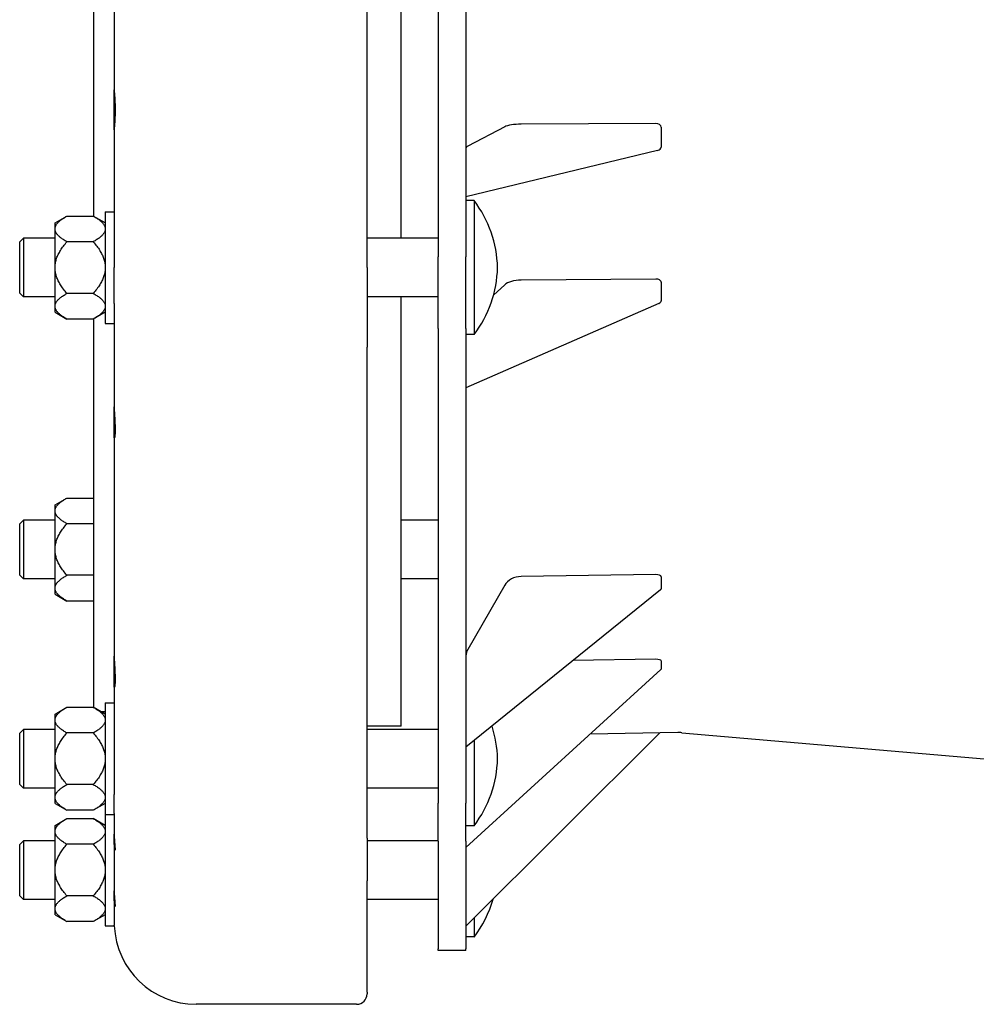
# Model space of a CAD drawing. Header units: millimetres. Extents: x 574 to 5002, y 343 to 1887.
# Tile 1 of 9: x 574 to 831, y 637 to 902. Entities that reach past the tile are written whole.
import ezdxf

# ---------------------------------------------------------------- set-up
doc = ezdxf.new("R2010")
doc.units = ezdxf.units.MM
doc.layers.add('DETAIL', color=2, linetype='Continuous')

msp = doc.modelspace()

# ---------------------------------------------------------------- linework, layer by layer
at = {"layer": 'DETAIL'}
for p, q in [((667.36, 835.15), (667.36, 1007.53)), ((686.45, 1004.62), (686.45, 838.06)), ((693.95, 1004.62), (693.95, 838.06)), ((676.49, 843.05), (676.49, 999.63)), ((593.79, 993.7), (593.79, 848.97)), ((599.38, 959.75), (599.38, 882.92)), ((599.38, 872.23), (599.38, 882.92)), ((745.01, 873.86), (708.81, 873.7)), ((599.38, 872.23), (599.38, 840.28)), ((704.37, 873.01), (694.42, 867.84)), ((746.45, 872.89), (746.45, 870.22)), ((746.45, 870.22), (746.45, 867.56)), ((745.49, 866.64), (693.95, 854.18)), ((696.15, 853.15), (693.95, 853.15)), ((696.15, 853.15), (696.15, 817.15)), ((596.95, 850.15), (596.95, 820.15)), ((596.95, 850.15), (599.38, 850.15)), ((583.45, 847.15), (586.65, 849)), ((583.45, 845.75), (583.45, 847.15)), ((586.65, 849), (593.75, 849)), ((596.95, 847.15), (593.75, 849)), ((583.45, 845.32), (583.45, 845.75)), ((583.45, 835.59), (583.45, 845.32)), ((573.95, 842.05), (574.95, 843.05)), ((573.95, 828.25), (573.95, 842.05)), ((574.95, 843.05), (574.95, 827.25)), ((583.45, 843.05), (574.95, 843.05)), ((593.75, 842.07), (586.65, 842.07)), ((686.45, 843.05), (667.36, 843.05)), ((686.45, 818.77), (686.45, 838.06)), ((693.95, 818.77), (693.95, 838.06)), ((583.45, 834.71), (583.45, 835.59)), ((583.45, 824.98), (583.45, 834.71)), ((599.39, 825.51), (599.39, 835.15)), ((667.36, 835.15), (667.36, 813.75)), ((745.01, 832.08), (708.81, 831.8)), ((704.37, 830.54), (701.37, 827.72)), ((746.45, 831.19), (746.45, 828.72)), ((746.45, 828.72), (746.45, 826.25)), ((573.95, 828.25), (574.95, 827.25)), ((583.45, 827.25), (574.95, 827.25)), ((593.75, 828.22), (586.65, 828.22)), ((686.45, 827.25), (667.36, 827.25)), ((676.49, 711.84), (676.49, 827.25)), ((583.45, 824.54), (583.45, 824.98)), ((583.45, 823.15), (583.45, 824.54)), ((745.83, 825.5), (693.95, 802.78)), ((583.45, 823.15), (586.65, 821.3)), ((593.75, 821.3), (586.65, 821.3)), ((596.95, 823.15), (593.75, 821.3)), ((593.79, 821.32), (593.79, 716.92)), ((599.38, 822.15), (599.38, 797.68)), ((596.95, 820.15), (599.38, 820.15)), ((686.45, 818.77), (686.45, 691.18)), ((693.95, 818.77), (693.95, 691.18)), ((696.15, 817.15), (693.95, 817.15)), ((667.36, 681.7), (667.36, 813.75)), ((599.38, 789.49), (599.38, 797.68)), ((599.38, 789.49), (599.38, 730.64)), ((583.45, 771.36), (586.65, 773.2)), ((586.65, 773.2), (593.75, 773.2)), ((593.79, 773.18), (593.75, 773.2)), ((583.45, 769.96), (583.45, 771.36)), ((583.45, 769.52), (583.45, 769.96)), ((583.45, 759.79), (583.45, 769.52)), ((573.95, 766.25), (574.95, 767.25)), ((573.95, 752.45), (573.95, 766.25)), ((574.95, 767.25), (574.95, 751.45)), ((583.45, 767.25), (574.95, 767.25)), ((593.75, 766.28), (586.65, 766.28)), ((686.45, 767.25), (676.49, 767.25)), ((583.45, 758.92), (583.45, 759.79)), ((583.45, 749.19), (583.45, 758.92)), ((573.95, 752.45), (574.95, 751.45)), ((593.75, 752.43), (586.65, 752.43)), ((745.01, 752.59), (708.81, 752.08)), ((746.45, 752.03), (746.45, 750.41)), ((583.45, 751.45), (574.95, 751.45)), ((583.45, 748.75), (583.45, 749.19)), ((686.45, 751.45), (676.49, 751.45)), ((704.37, 749.75), (694.42, 732.49)), ((746.45, 750.41), (746.45, 748.79)), ((583.45, 747.35), (583.45, 748.75)), ((583.45, 747.35), (586.65, 745.5)), ((746.29, 748.52), (693.95, 706.21)), ((593.75, 745.5), (586.65, 745.5)), ((593.79, 745.53), (593.75, 745.5)), ((599.38, 722.45), (599.38, 730.64)), ((745.01, 729.83), (722.72, 729.47)), ((746.45, 729.44), (746.45, 728.33)), ((746.45, 728.33), (746.45, 727.21)), ((746.38, 727.08), (693.95, 679.22)), ((599.38, 722.45), (599.38, 697.98)), ((596.95, 718.1), (596.95, 688.1)), ((596.95, 718.1), (599.38, 718.1)), ((583.45, 715.1), (586.65, 716.95)), ((583.45, 713.71), (583.45, 715.1)), ((586.65, 716.95), (593.75, 716.95)), ((596.95, 715.1), (593.75, 716.95)), ((595.67, 715.84), (596.95, 715.76)), ((583.45, 713.27), (583.45, 713.71)), ((583.45, 703.54), (583.45, 713.27)), ((573.95, 710), (574.95, 711)), ((573.95, 696.2), (573.95, 710)), ((574.95, 711), (574.95, 695.2)), ((583.45, 711), (574.95, 711)), ((593.75, 710.02), (586.65, 710.02)), ((676.49, 711.84), (667.36, 711.84)), ((686.45, 711), (667.36, 711)), ((693.95, 658.05), (746.12, 710.05)), ((750.93, 710.14), (727.37, 709.73)), ((751.97, 710.1), (836.45, 702.81)), ((696.15, 707.99), (696.15, 685.1)), ((583.45, 702.66), (583.45, 703.54)), ((583.45, 692.93), (583.45, 702.66)), ((573.95, 696.2), (574.95, 695.2)), ((583.45, 695.2), (574.95, 695.2)), ((593.75, 696.17), (586.65, 696.17)), ((686.45, 695.2), (667.36, 695.2)), ((583.45, 692.49), (583.45, 692.93)), ((583.45, 691.1), (583.45, 692.49)), ((583.45, 691.1), (586.65, 689.25)), ((596.95, 691.1), (593.75, 689.25)), ((599.39, 688.33), (599.39, 693.46)), ((686.45, 680.92), (686.45, 691.18)), ((693.95, 680.92), (693.95, 691.18)), ((593.75, 689.25), (586.65, 689.25)), ((583.45, 685.17), (586.65, 687.02)), ((586.65, 687.02), (593.75, 687.02)), ((596.95, 685.17), (593.75, 687.02)), ((596.95, 688.1), (596.95, 658.17)), ((596.95, 688.1), (599.39, 688.1)), ((599.38, 688.1), (599.38, 682.78)), ((583.45, 683.77), (583.45, 685.17)), ((583.45, 683.33), (583.45, 683.77)), ((583.45, 673.6), (583.45, 683.33)), ((696.15, 685.1), (693.95, 685.1)), ((573.95, 680.07), (574.95, 681.07)), ((574.95, 681.07), (574.95, 665.27)), ((583.45, 681.07), (574.95, 681.07)), ((599.38, 680.92), (599.38, 682.78)), ((599.38, 680.92), (599.38, 667.58)), ((667.36, 681.7), (667.36, 670.31)), ((686.45, 681.07), (667.36, 681.07)), ((686.45, 680.92), (686.45, 651.99)), ((693.95, 680.92), (693.95, 651.99)), ((573.95, 666.27), (573.95, 680.07)), ((593.75, 680.09), (586.65, 680.09)), ((583.45, 672.73), (583.45, 673.6)), ((583.45, 663), (583.45, 672.73)), ((667.36, 640.38), (667.36, 670.31)), ((599.38, 665.73), (599.38, 667.58)), ((573.95, 666.27), (574.95, 665.27)), ((583.45, 665.27), (574.95, 665.27)), ((593.75, 666.24), (586.65, 666.24)), ((599.38, 665.73), (599.38, 660.18)), ((686.45, 665.27), (667.36, 665.27)), ((583.45, 662.56), (583.45, 663)), ((583.45, 661.16), (583.45, 662.56)), ((583.45, 661.16), (586.65, 659.32)), ((593.75, 659.32), (586.65, 659.32)), ((596.95, 661.16), (593.75, 659.32)), ((696.15, 660.24), (696.15, 655.17)), ((596.95, 658.17), (599.39, 658.17)), ((599.39, 658.17), (599.39, 658.39)), ((696.15, 655.17), (693.95, 655.17)), ((686.45, 651.54), (686.45, 651.99)), ((693.95, 651.54), (686.45, 651.54)), ((693.95, 651.54), (693.95, 651.99)), ((667.36, 640.38), (667.36, 639.87)), ((664.56, 637.07), (621.38, 637.07))]:
    msp.add_line(p, q, dxfattribs=at)
at = {"layer": 'DETAIL', "flags": 128}
for points in [[(599.38, 882.92), (599.38, 882.67), (599.39, 882.38), (599.41, 882.07), (599.43, 881.72), (599.46, 881.35), (599.49, 880.94), (599.52, 880.51), (599.55, 880.05), (599.57, 879.57), (599.59, 879.07), (599.61, 878.57), (599.62, 878.07), (599.62, 877.58), (599.62, 877.08), (599.61, 876.58), (599.59, 876.08), (599.57, 875.59), (599.55, 875.11), (599.52, 874.65), (599.49, 874.21), (599.46, 873.8), (599.43, 873.43), (599.41, 873.09), (599.39, 872.77), (599.38, 872.49), (599.38, 872.23)], [(583.45, 845.75), (583.47, 845.88), (583.5, 846.01), (583.54, 846.14), (583.59, 846.27), (583.65, 846.4), (583.72, 846.53), (583.8, 846.66), (583.89, 846.79), (583.98, 846.92), (584.09, 847.05), (584.21, 847.19), (584.33, 847.32), (584.47, 847.45), (584.61, 847.59), (584.77, 847.72), (584.94, 847.86), (585.11, 847.99), (585.3, 848.13), (585.5, 848.27), (585.71, 848.41), (585.92, 848.56), (586.15, 848.7), (586.4, 848.85), (586.65, 849)], [(593.75, 849), (594, 848.85), (594.24, 848.7), (594.47, 848.56), (594.69, 848.41), (594.9, 848.27), (595.1, 848.13), (595.28, 847.99), (595.46, 847.86), (595.63, 847.72), (595.78, 847.59), (595.93, 847.45), (596.06, 847.32), (596.19, 847.19), (596.31, 847.05), (596.41, 846.92), (596.51, 846.79), (596.6, 846.66), (596.68, 846.53), (596.75, 846.4), (596.81, 846.27), (596.86, 846.14), (596.9, 846.01), (596.93, 845.88), (596.95, 845.75)], [(586.65, 842.07), (586.4, 842.22), (586.15, 842.37), (585.92, 842.51), (585.71, 842.66), (585.5, 842.8), (585.3, 842.94), (585.11, 843.08), (584.94, 843.21), (584.77, 843.35), (584.61, 843.49), (584.47, 843.62), (584.33, 843.75), (584.21, 843.89), (584.09, 844.02), (583.98, 844.15), (583.89, 844.28), (583.8, 844.41), (583.72, 844.54), (583.65, 844.67), (583.59, 844.8), (583.54, 844.93), (583.5, 845.06), (583.47, 845.19), (583.45, 845.32)], [(596.95, 845.32), (596.93, 845.19), (596.9, 845.06), (596.86, 844.93), (596.81, 844.8), (596.75, 844.67), (596.68, 844.54), (596.6, 844.41), (596.51, 844.28), (596.41, 844.15), (596.31, 844.02), (596.19, 843.89), (596.06, 843.75), (595.93, 843.62), (595.78, 843.49), (595.63, 843.35), (595.46, 843.21), (595.28, 843.08), (595.1, 842.94), (594.9, 842.8), (594.69, 842.66), (594.47, 842.51), (594.24, 842.37), (594, 842.22), (593.75, 842.07)], [(583.45, 835.59), (583.47, 835.85), (583.5, 836.1), (583.54, 836.36), (583.59, 836.62), (583.65, 836.88), (583.72, 837.14), (583.8, 837.4), (583.89, 837.66), (583.98, 837.92), (584.09, 838.18), (584.21, 838.45), (584.33, 838.71), (584.47, 838.98), (584.61, 839.25), (584.77, 839.52), (584.94, 839.79), (585.11, 840.07), (585.3, 840.34), (585.5, 840.62), (585.71, 840.91), (585.92, 841.19), (586.15, 841.48), (586.4, 841.78), (586.65, 842.07)], [(593.75, 842.07), (594, 841.78), (594.24, 841.48), (594.47, 841.19), (594.69, 840.91), (594.9, 840.62), (595.1, 840.34), (595.28, 840.07), (595.46, 839.79), (595.63, 839.52), (595.78, 839.25), (595.93, 838.98), (596.06, 838.71), (596.19, 838.45), (596.31, 838.18), (596.41, 837.92), (596.51, 837.66), (596.6, 837.4), (596.68, 837.14), (596.75, 836.88), (596.81, 836.62), (596.86, 836.36), (596.9, 836.1), (596.93, 835.85), (596.95, 835.59)], [(599.38, 840.28), (599.38, 840.08), (599.38, 839.87), (599.38, 839.66), (599.38, 839.44), (599.38, 839.23), (599.38, 839.02), (599.38, 838.81), (599.38, 838.59), (599.38, 838.38), (599.38, 838.16), (599.39, 837.95), (599.39, 837.73), (599.39, 837.52), (599.39, 837.3), (599.39, 837.08), (599.39, 836.87), (599.39, 836.65), (599.39, 836.44), (599.39, 836.22), (599.39, 836), (599.39, 835.79), (599.39, 835.58), (599.39, 835.36), (599.39, 835.15)], [(586.65, 828.22), (586.4, 828.52), (586.15, 828.81), (585.92, 829.1), (585.71, 829.39), (585.5, 829.67), (585.3, 829.95), (585.11, 830.23), (584.94, 830.51), (584.77, 830.78), (584.61, 831.05), (584.47, 831.32), (584.33, 831.58), (584.21, 831.85), (584.09, 832.11), (583.98, 832.37), (583.89, 832.64), (583.8, 832.9), (583.72, 833.16), (583.65, 833.42), (583.59, 833.67), (583.54, 833.93), (583.5, 834.19), (583.47, 834.45), (583.45, 834.71)], [(596.95, 834.71), (596.93, 834.45), (596.9, 834.19), (596.86, 833.93), (596.81, 833.67), (596.75, 833.42), (596.68, 833.16), (596.6, 832.9), (596.51, 832.64), (596.41, 832.37), (596.31, 832.11), (596.19, 831.85), (596.06, 831.58), (595.93, 831.32), (595.78, 831.05), (595.63, 830.78), (595.46, 830.51), (595.28, 830.23), (595.1, 829.95), (594.9, 829.67), (594.69, 829.39), (594.47, 829.1), (594.24, 828.81), (594, 828.52), (593.75, 828.22)], [(583.45, 824.98), (583.47, 825.11), (583.5, 825.24), (583.54, 825.37), (583.59, 825.5), (583.65, 825.63), (583.72, 825.76), (583.8, 825.89), (583.89, 826.02), (583.98, 826.15), (584.09, 826.28), (584.21, 826.41), (584.33, 826.54), (584.47, 826.68), (584.61, 826.81), (584.77, 826.95), (584.94, 827.08), (585.11, 827.22), (585.3, 827.36), (585.5, 827.5), (585.71, 827.64), (585.92, 827.78), (586.15, 827.93), (586.4, 828.07), (586.65, 828.22)], [(593.75, 828.22), (594, 828.07), (594.24, 827.93), (594.47, 827.78), (594.69, 827.64), (594.9, 827.5), (595.1, 827.36), (595.28, 827.22), (595.46, 827.08), (595.63, 826.95), (595.78, 826.81), (595.93, 826.68), (596.06, 826.54), (596.19, 826.41), (596.31, 826.28), (596.41, 826.15), (596.51, 826.02), (596.6, 825.89), (596.68, 825.76), (596.75, 825.63), (596.81, 825.5), (596.86, 825.37), (596.9, 825.24), (596.93, 825.11), (596.95, 824.98)], [(586.65, 821.3), (586.4, 821.45), (586.15, 821.59), (585.92, 821.74), (585.71, 821.88), (585.5, 822.02), (585.3, 822.16), (585.11, 822.3), (584.94, 822.44), (584.77, 822.58), (584.61, 822.71), (584.47, 822.85), (584.33, 822.98), (584.21, 823.11), (584.09, 823.24), (583.98, 823.37), (583.89, 823.5), (583.8, 823.63), (583.72, 823.76), (583.65, 823.89), (583.59, 824.02), (583.54, 824.15), (583.5, 824.28), (583.47, 824.41), (583.45, 824.54)], [(596.95, 824.54), (596.93, 824.41), (596.9, 824.28), (596.86, 824.15), (596.81, 824.02), (596.75, 823.89), (596.68, 823.76), (596.6, 823.63), (596.51, 823.5), (596.41, 823.37), (596.31, 823.24), (596.19, 823.11), (596.06, 822.98), (595.93, 822.85), (595.78, 822.71), (595.63, 822.58), (595.46, 822.44), (595.28, 822.3), (595.1, 822.16), (594.9, 822.02), (594.69, 821.88), (594.47, 821.74), (594.24, 821.59), (594, 821.45), (593.75, 821.3)], [(599.39, 825.51), (599.39, 825.34), (599.39, 825.18), (599.39, 825.02), (599.39, 824.87), (599.39, 824.71), (599.39, 824.56), (599.39, 824.4), (599.39, 824.25), (599.39, 824.1), (599.39, 823.96), (599.39, 823.81), (599.39, 823.67), (599.39, 823.53), (599.38, 823.39), (599.38, 823.26), (599.38, 823.13), (599.38, 822.99), (599.38, 822.87), (599.38, 822.74), (599.38, 822.62), (599.38, 822.5), (599.38, 822.38), (599.38, 822.27), (599.38, 822.15)], [(599.38, 797.68), (599.38, 797.2), (599.39, 796.71), (599.41, 796.21), (599.43, 795.73), (599.46, 795.23), (599.49, 794.72), (599.52, 794.22), (599.55, 793.71), (599.57, 793.22), (599.59, 792.75), (599.61, 792.3), (599.62, 791.87), (599.62, 791.48), (599.62, 791.12), (599.61, 790.77), (599.59, 790.46), (599.57, 790.18), (599.55, 789.93), (599.52, 789.73), (599.49, 789.57), (599.46, 789.45), (599.43, 789.37), (599.41, 789.34), (599.39, 789.35), (599.38, 789.4), (599.38, 789.49)], [(583.45, 769.96), (583.47, 770.09), (583.5, 770.22), (583.54, 770.35), (583.59, 770.48), (583.65, 770.61), (583.72, 770.74), (583.8, 770.87), (583.89, 771), (583.98, 771.13), (584.09, 771.26), (584.21, 771.39), (584.33, 771.52), (584.47, 771.66), (584.61, 771.79), (584.77, 771.93), (584.94, 772.06), (585.11, 772.2), (585.3, 772.34), (585.5, 772.48), (585.71, 772.62), (585.92, 772.76), (586.15, 772.91), (586.4, 773.06), (586.65, 773.2)], [(593.75, 773.2), (593.75, 773.2), (593.75, 773.2), (593.75, 773.2), (593.76, 773.2), (593.76, 773.2), (593.76, 773.2), (593.76, 773.2), (593.76, 773.2), (593.76, 773.2), (593.77, 773.19), (593.77, 773.19), (593.77, 773.19), (593.77, 773.19), (593.77, 773.19), (593.78, 773.19), (593.78, 773.19), (593.78, 773.19), (593.78, 773.19), (593.78, 773.19), (593.78, 773.18), (593.79, 773.18), (593.79, 773.18), (593.79, 773.18), (593.79, 773.18)], [(586.65, 766.28), (586.4, 766.43), (586.15, 766.57), (585.92, 766.72), (585.71, 766.86), (585.5, 767), (585.3, 767.14), (585.11, 767.28), (584.94, 767.42), (584.77, 767.56), (584.61, 767.69), (584.47, 767.83), (584.33, 767.96), (584.21, 768.09), (584.09, 768.22), (583.98, 768.36), (583.89, 768.49), (583.8, 768.62), (583.72, 768.75), (583.65, 768.88), (583.59, 769.01), (583.54, 769.13), (583.5, 769.26), (583.47, 769.39), (583.45, 769.52)], [(583.45, 759.79), (583.47, 760.05), (583.5, 760.31), (583.54, 760.57), (583.59, 760.83), (583.65, 761.09), (583.72, 761.35), (583.8, 761.61), (583.89, 761.87), (583.98, 762.13), (584.09, 762.39), (584.21, 762.65), (584.33, 762.92), (584.47, 763.19), (584.61, 763.45), (584.77, 763.72), (584.94, 764), (585.11, 764.27), (585.3, 764.55), (585.5, 764.83), (585.71, 765.11), (585.92, 765.4), (586.15, 765.69), (586.4, 765.98), (586.65, 766.28)], [(593.79, 766.3), (593.79, 766.3), (593.79, 766.3), (593.79, 766.3), (593.78, 766.3), (593.78, 766.3), (593.78, 766.3), (593.78, 766.3), (593.78, 766.3), (593.78, 766.29), (593.77, 766.29), (593.77, 766.29), (593.77, 766.29), (593.77, 766.29), (593.77, 766.29), (593.76, 766.29), (593.76, 766.29), (593.76, 766.29), (593.76, 766.29), (593.76, 766.28), (593.76, 766.28), (593.75, 766.28), (593.75, 766.28), (593.75, 766.28), (593.75, 766.28)], [(593.75, 766.28), (593.75, 766.28), (593.75, 766.28), (593.75, 766.27), (593.76, 766.27), (593.76, 766.27), (593.76, 766.27), (593.76, 766.27), (593.76, 766.26), (593.76, 766.26), (593.77, 766.26), (593.77, 766.26), (593.77, 766.26), (593.77, 766.25), (593.77, 766.25), (593.78, 766.25), (593.78, 766.25), (593.78, 766.25), (593.78, 766.24), (593.78, 766.24), (593.78, 766.24), (593.79, 766.24), (593.79, 766.23), (593.79, 766.23), (593.79, 766.23)], [(586.65, 752.43), (586.4, 752.73), (586.15, 753.02), (585.92, 753.31), (585.71, 753.6), (585.5, 753.88), (585.3, 754.16), (585.11, 754.44), (584.94, 754.71), (584.77, 754.98), (584.61, 755.26), (584.47, 755.52), (584.33, 755.79), (584.21, 756.06), (584.09, 756.32), (583.98, 756.58), (583.89, 756.84), (583.8, 757.1), (583.72, 757.36), (583.65, 757.62), (583.59, 757.88), (583.54, 758.14), (583.5, 758.4), (583.47, 758.66), (583.45, 758.92)], [(583.45, 749.19), (583.47, 749.32), (583.5, 749.45), (583.54, 749.57), (583.59, 749.7), (583.65, 749.83), (583.72, 749.96), (583.8, 750.09), (583.89, 750.22), (583.98, 750.35), (584.09, 750.48), (584.21, 750.62), (584.33, 750.75), (584.47, 750.88), (584.61, 751.02), (584.77, 751.15), (584.94, 751.29), (585.11, 751.43), (585.3, 751.56), (585.5, 751.7), (585.71, 751.85), (585.92, 751.99), (586.15, 752.13), (586.4, 752.28), (586.65, 752.43)], [(593.79, 752.48), (593.79, 752.48), (593.79, 752.47), (593.79, 752.47), (593.78, 752.47), (593.78, 752.47), (593.78, 752.47), (593.78, 752.46), (593.78, 752.46), (593.78, 752.46), (593.77, 752.46), (593.77, 752.46), (593.77, 752.45), (593.77, 752.45), (593.77, 752.45), (593.76, 752.45), (593.76, 752.45), (593.76, 752.44), (593.76, 752.44), (593.76, 752.44), (593.76, 752.44), (593.75, 752.44), (593.75, 752.43), (593.75, 752.43), (593.75, 752.43)], [(593.75, 752.43), (593.75, 752.43), (593.75, 752.43), (593.75, 752.43), (593.76, 752.43), (593.76, 752.42), (593.76, 752.42), (593.76, 752.42), (593.76, 752.42), (593.76, 752.42), (593.77, 752.42), (593.77, 752.42), (593.77, 752.42), (593.77, 752.42), (593.77, 752.42), (593.78, 752.41), (593.78, 752.41), (593.78, 752.41), (593.78, 752.41), (593.78, 752.41), (593.78, 752.41), (593.79, 752.41), (593.79, 752.41), (593.79, 752.41), (593.79, 752.41)], [(586.65, 745.5), (586.4, 745.65), (586.15, 745.8), (585.92, 745.94), (585.71, 746.09), (585.5, 746.23), (585.3, 746.37), (585.11, 746.51), (584.94, 746.65), (584.77, 746.78), (584.61, 746.92), (584.47, 747.05), (584.33, 747.18), (584.21, 747.32), (584.09, 747.45), (583.98, 747.58), (583.89, 747.71), (583.8, 747.84), (583.72, 747.97), (583.65, 748.1), (583.59, 748.23), (583.54, 748.36), (583.5, 748.49), (583.47, 748.62), (583.45, 748.75)], [(593.79, 745.53), (593.79, 745.53), (593.79, 745.53), (593.79, 745.53), (593.78, 745.52), (593.78, 745.52), (593.78, 745.52), (593.78, 745.52), (593.78, 745.52), (593.78, 745.52), (593.77, 745.52), (593.77, 745.52), (593.77, 745.52), (593.77, 745.52), (593.77, 745.51), (593.76, 745.51), (593.76, 745.51), (593.76, 745.51), (593.76, 745.51), (593.76, 745.51), (593.76, 745.51), (593.75, 745.51), (593.75, 745.51), (593.75, 745.51), (593.75, 745.5)], [(599.38, 730.64), (599.38, 730.16), (599.39, 729.66), (599.41, 729.17), (599.43, 728.68), (599.46, 728.19), (599.49, 727.68), (599.52, 727.17), (599.55, 726.67), (599.57, 726.18), (599.59, 725.7), (599.61, 725.25), (599.62, 724.83), (599.62, 724.44), (599.62, 724.07), (599.61, 723.73), (599.59, 723.41), (599.57, 723.13), (599.55, 722.89), (599.52, 722.68), (599.49, 722.52), (599.46, 722.41), (599.43, 722.33), (599.41, 722.3), (599.39, 722.3), (599.38, 722.35), (599.38, 722.45)], [(583.45, 713.71), (583.47, 713.84), (583.5, 713.96), (583.54, 714.09), (583.59, 714.22), (583.65, 714.35), (583.72, 714.48), (583.8, 714.61), (583.89, 714.74), (583.98, 714.87), (584.09, 715), (584.21, 715.14), (584.33, 715.27), (584.47, 715.4), (584.61, 715.54), (584.77, 715.67), (584.94, 715.81), (585.11, 715.94), (585.3, 716.08), (585.5, 716.22), (585.71, 716.37), (585.92, 716.51), (586.15, 716.65), (586.4, 716.8), (586.65, 716.95)], [(593.75, 716.95), (594, 716.8), (594.24, 716.65), (594.47, 716.51), (594.69, 716.37), (594.9, 716.22), (595.1, 716.08), (595.28, 715.94), (595.46, 715.81), (595.63, 715.67), (595.78, 715.54), (595.93, 715.4), (596.06, 715.27), (596.19, 715.14), (596.31, 715), (596.41, 714.87), (596.51, 714.74), (596.6, 714.61), (596.68, 714.48), (596.75, 714.35), (596.81, 714.22), (596.86, 714.09), (596.9, 713.96), (596.93, 713.84), (596.95, 713.71)], [(586.65, 710.02), (586.4, 710.17), (586.15, 710.32), (585.92, 710.46), (585.71, 710.61), (585.5, 710.75), (585.3, 710.89), (585.11, 711.03), (584.94, 711.16), (584.77, 711.3), (584.61, 711.44), (584.47, 711.57), (584.33, 711.7), (584.21, 711.84), (584.09, 711.97), (583.98, 712.1), (583.89, 712.23), (583.8, 712.36), (583.72, 712.49), (583.65, 712.62), (583.59, 712.75), (583.54, 712.88), (583.5, 713.01), (583.47, 713.14), (583.45, 713.27)], [(596.95, 713.27), (596.93, 713.14), (596.9, 713.01), (596.86, 712.88), (596.81, 712.75), (596.75, 712.62), (596.68, 712.49), (596.6, 712.36), (596.51, 712.23), (596.41, 712.1), (596.31, 711.97), (596.19, 711.84), (596.06, 711.7), (595.93, 711.57), (595.78, 711.44), (595.63, 711.3), (595.46, 711.16), (595.28, 711.03), (595.1, 710.89), (594.9, 710.75), (594.69, 710.61), (594.47, 710.46), (594.24, 710.32), (594, 710.17), (593.75, 710.02)], [(583.45, 703.54), (583.47, 703.8), (583.5, 704.06), (583.54, 704.31), (583.59, 704.57), (583.65, 704.83), (583.72, 705.09), (583.8, 705.35), (583.89, 705.61), (583.98, 705.87), (584.09, 706.13), (584.21, 706.4), (584.33, 706.66), (584.47, 706.93), (584.61, 707.2), (584.77, 707.47), (584.94, 707.74), (585.11, 708.02), (585.3, 708.29), (585.5, 708.57), (585.71, 708.86), (585.92, 709.14), (586.15, 709.43), (586.4, 709.73), (586.65, 710.02)], [(593.75, 710.02), (594, 709.73), (594.24, 709.43), (594.47, 709.14), (594.69, 708.86), (594.9, 708.57), (595.1, 708.29), (595.28, 708.02), (595.46, 707.74), (595.63, 707.47), (595.78, 707.2), (595.93, 706.93), (596.06, 706.66), (596.19, 706.4), (596.31, 706.13), (596.41, 705.87), (596.51, 705.61), (596.6, 705.35), (596.68, 705.09), (596.75, 704.83), (596.81, 704.57), (596.86, 704.31), (596.9, 704.06), (596.93, 703.8), (596.95, 703.54)], [(586.65, 696.17), (586.4, 696.47), (586.15, 696.76), (585.92, 697.05), (585.71, 697.34), (585.5, 697.62), (585.3, 697.9), (585.11, 698.18), (584.94, 698.46), (584.77, 698.73), (584.61, 699), (584.47, 699.27), (584.33, 699.53), (584.21, 699.8), (584.09, 700.06), (583.98, 700.33), (583.89, 700.59), (583.8, 700.85), (583.72, 701.11), (583.65, 701.37), (583.59, 701.62), (583.54, 701.88), (583.5, 702.14), (583.47, 702.4), (583.45, 702.66)], [(596.95, 702.66), (596.93, 702.4), (596.9, 702.14), (596.86, 701.88), (596.81, 701.62), (596.75, 701.37), (596.68, 701.11), (596.6, 700.85), (596.51, 700.59), (596.41, 700.33), (596.31, 700.06), (596.19, 699.8), (596.06, 699.53), (595.93, 699.27), (595.78, 699), (595.63, 698.73), (595.46, 698.46), (595.28, 698.18), (595.1, 697.9), (594.9, 697.62), (594.69, 697.34), (594.47, 697.05), (594.24, 696.76), (594, 696.47), (593.75, 696.17)], [(599.38, 697.98), (599.38, 697.77), (599.38, 697.56), (599.38, 697.36), (599.38, 697.15), (599.38, 696.95), (599.38, 696.75), (599.38, 696.55), (599.38, 696.35), (599.38, 696.16), (599.38, 695.96), (599.39, 695.77), (599.39, 695.58), (599.39, 695.39), (599.39, 695.21), (599.39, 695.02), (599.39, 694.84), (599.39, 694.66), (599.39, 694.48), (599.39, 694.3), (599.39, 694.13), (599.39, 693.96), (599.39, 693.79), (599.39, 693.62), (599.39, 693.46)], [(583.45, 692.93), (583.47, 693.06), (583.5, 693.19), (583.54, 693.32), (583.59, 693.45), (583.65, 693.58), (583.72, 693.71), (583.8, 693.84), (583.89, 693.97), (583.98, 694.1), (584.09, 694.23), (584.21, 694.36), (584.33, 694.49), (584.47, 694.63), (584.61, 694.76), (584.77, 694.9), (584.94, 695.03), (585.11, 695.17), (585.3, 695.31), (585.5, 695.45), (585.71, 695.59), (585.92, 695.73), (586.15, 695.88), (586.4, 696.03), (586.65, 696.17)], [(593.75, 696.17), (594, 696.03), (594.24, 695.88), (594.47, 695.73), (594.69, 695.59), (594.9, 695.45), (595.1, 695.31), (595.28, 695.17), (595.46, 695.03), (595.63, 694.9), (595.78, 694.76), (595.93, 694.63), (596.06, 694.49), (596.19, 694.36), (596.31, 694.23), (596.41, 694.1), (596.51, 693.97), (596.6, 693.84), (596.68, 693.71), (596.75, 693.58), (596.81, 693.45), (596.86, 693.32), (596.9, 693.19), (596.93, 693.06), (596.95, 692.93)], [(586.65, 689.25), (586.4, 689.4), (586.15, 689.54), (585.92, 689.69), (585.71, 689.83), (585.5, 689.97), (585.3, 690.11), (585.11, 690.25), (584.94, 690.39), (584.77, 690.53), (584.61, 690.66), (584.47, 690.8), (584.33, 690.93), (584.21, 691.06), (584.09, 691.19), (583.98, 691.32), (583.89, 691.46), (583.8, 691.59), (583.72, 691.72), (583.65, 691.84), (583.59, 691.97), (583.54, 692.1), (583.5, 692.23), (583.47, 692.36), (583.45, 692.49)], [(596.95, 692.49), (596.93, 692.36), (596.9, 692.23), (596.86, 692.1), (596.81, 691.97), (596.75, 691.84), (596.68, 691.72), (596.6, 691.59), (596.51, 691.46), (596.41, 691.32), (596.31, 691.19), (596.19, 691.06), (596.06, 690.93), (595.93, 690.8), (595.78, 690.66), (595.63, 690.53), (595.46, 690.39), (595.28, 690.25), (595.1, 690.11), (594.9, 689.97), (594.69, 689.83), (594.47, 689.69), (594.24, 689.54), (594, 689.4), (593.75, 689.25)], [(599.39, 688.33), (599.39, 688.31), (599.39, 688.29), (599.39, 688.27), (599.39, 688.26), (599.39, 688.24), (599.39, 688.23), (599.39, 688.21), (599.39, 688.2), (599.39, 688.19), (599.39, 688.18), (599.39, 688.17), (599.39, 688.16), (599.39, 688.15), (599.39, 688.14), (599.39, 688.13), (599.39, 688.12), (599.39, 688.12), (599.39, 688.11), (599.39, 688.11), (599.39, 688.11), (599.39, 688.1), (599.39, 688.1), (599.39, 688.1), (599.39, 688.1)], [(583.45, 683.77), (583.47, 683.9), (583.5, 684.03), (583.54, 684.16), (583.59, 684.29), (583.65, 684.42), (583.72, 684.55), (583.8, 684.68), (583.89, 684.81), (583.98, 684.94), (584.09, 685.07), (584.21, 685.2), (584.33, 685.34), (584.47, 685.47), (584.61, 685.6), (584.77, 685.74), (584.94, 685.87), (585.11, 686.01), (585.3, 686.15), (585.5, 686.29), (585.71, 686.43), (585.92, 686.58), (586.15, 686.72), (586.4, 686.87), (586.65, 687.02)], [(593.75, 687.02), (594, 686.87), (594.24, 686.72), (594.47, 686.58), (594.69, 686.43), (594.9, 686.29), (595.1, 686.15), (595.28, 686.01), (595.46, 685.87), (595.63, 685.74), (595.78, 685.6), (595.93, 685.47), (596.06, 685.34), (596.19, 685.2), (596.31, 685.07), (596.41, 684.94), (596.51, 684.81), (596.6, 684.68), (596.68, 684.55), (596.75, 684.42), (596.81, 684.29), (596.86, 684.16), (596.9, 684.03), (596.93, 683.9), (596.95, 683.77)], [(586.65, 680.09), (586.4, 680.24), (586.15, 680.39), (585.92, 680.53), (585.71, 680.67), (585.5, 680.82), (585.3, 680.96), (585.11, 681.09), (584.94, 681.23), (584.77, 681.37), (584.61, 681.5), (584.47, 681.64), (584.33, 681.77), (584.21, 681.9), (584.09, 682.04), (583.98, 682.17), (583.89, 682.3), (583.8, 682.43), (583.72, 682.56), (583.65, 682.69), (583.59, 682.82), (583.54, 682.95), (583.5, 683.07), (583.47, 683.2), (583.45, 683.33)], [(596.95, 683.33), (596.93, 683.2), (596.9, 683.07), (596.86, 682.95), (596.81, 682.82), (596.75, 682.69), (596.68, 682.56), (596.6, 682.43), (596.51, 682.3), (596.41, 682.17), (596.31, 682.04), (596.19, 681.9), (596.06, 681.77), (595.93, 681.64), (595.78, 681.5), (595.63, 681.37), (595.46, 681.23), (595.28, 681.09), (595.1, 680.96), (594.9, 680.82), (594.69, 680.67), (594.47, 680.53), (594.24, 680.39), (594, 680.24), (593.75, 680.09)], [(599.38, 682.78), (599.38, 682.29), (599.39, 681.83), (599.41, 681.39), (599.43, 680.98), (599.46, 680.6), (599.49, 680.23), (599.52, 679.89), (599.55, 679.58), (599.57, 679.31), (599.59, 679.07), (599.61, 678.88), (599.62, 678.73), (599.62, 678.63), (599.62, 678.56), (599.61, 678.54), (599.59, 678.55), (599.57, 678.61), (599.55, 678.72), (599.52, 678.87), (599.49, 679.06), (599.46, 679.29), (599.43, 679.54), (599.41, 679.83), (599.39, 680.16), (599.38, 680.53), (599.38, 680.92)], [(583.45, 673.6), (583.47, 673.86), (583.5, 674.12), (583.54, 674.38), (583.59, 674.64), (583.65, 674.9), (583.72, 675.16), (583.8, 675.42), (583.89, 675.68), (583.98, 675.94), (584.09, 676.2), (584.21, 676.46), (584.33, 676.73), (584.47, 677), (584.61, 677.26), (584.77, 677.54), (584.94, 677.81), (585.11, 678.08), (585.3, 678.36), (585.5, 678.64), (585.71, 678.92), (585.92, 679.21), (586.15, 679.5), (586.4, 679.79), (586.65, 680.09)], [(593.75, 680.09), (594, 679.79), (594.24, 679.5), (594.47, 679.21), (594.69, 678.92), (594.9, 678.64), (595.1, 678.36), (595.28, 678.08), (595.46, 677.81), (595.63, 677.54), (595.78, 677.26), (595.93, 677), (596.06, 676.73), (596.19, 676.46), (596.31, 676.2), (596.41, 675.94), (596.51, 675.68), (596.6, 675.42), (596.68, 675.16), (596.75, 674.9), (596.81, 674.64), (596.86, 674.38), (596.9, 674.12), (596.93, 673.86), (596.95, 673.6)], [(586.65, 666.24), (586.4, 666.54), (586.15, 666.83), (585.92, 667.12), (585.71, 667.41), (585.5, 667.69), (585.3, 667.97), (585.11, 668.25), (584.94, 668.52), (584.77, 668.8), (584.61, 669.07), (584.47, 669.33), (584.33, 669.6), (584.21, 669.87), (584.09, 670.13), (583.98, 670.39), (583.89, 670.65), (583.8, 670.91), (583.72, 671.17), (583.65, 671.43), (583.59, 671.69), (583.54, 671.95), (583.5, 672.21), (583.47, 672.47), (583.45, 672.73)], [(596.95, 672.73), (596.93, 672.47), (596.9, 672.21), (596.86, 671.95), (596.81, 671.69), (596.75, 671.43), (596.68, 671.17), (596.6, 670.91), (596.51, 670.65), (596.41, 670.39), (596.31, 670.13), (596.19, 669.87), (596.06, 669.6), (595.93, 669.33), (595.78, 669.07), (595.63, 668.8), (595.46, 668.52), (595.28, 668.25), (595.1, 667.97), (594.9, 667.69), (594.69, 667.41), (594.47, 667.12), (594.24, 666.83), (594, 666.54), (593.75, 666.24)], [(599.38, 667.58), (599.38, 667.1), (599.39, 666.63), (599.41, 666.19), (599.43, 665.79), (599.46, 665.4), (599.49, 665.03), (599.52, 664.69), (599.55, 664.38), (599.57, 664.11), (599.59, 663.88), (599.61, 663.68), (599.62, 663.53), (599.62, 663.43), (599.62, 663.36), (599.61, 663.34), (599.59, 663.36), (599.57, 663.42), (599.55, 663.52), (599.52, 663.67), (599.49, 663.86), (599.46, 664.09), (599.43, 664.35), (599.41, 664.64), (599.39, 664.96), (599.38, 665.33), (599.38, 665.73)], [(583.45, 663), (583.47, 663.13), (583.5, 663.26), (583.54, 663.39), (583.59, 663.51), (583.65, 663.64), (583.72, 663.77), (583.8, 663.9), (583.89, 664.03), (583.98, 664.16), (584.09, 664.3), (584.21, 664.43), (584.33, 664.56), (584.47, 664.69), (584.61, 664.83), (584.77, 664.96), (584.94, 665.1), (585.11, 665.24), (585.3, 665.38), (585.5, 665.52), (585.71, 665.66), (585.92, 665.8), (586.15, 665.95), (586.4, 666.09), (586.65, 666.24)], [(593.75, 666.24), (594, 666.09), (594.24, 665.95), (594.47, 665.8), (594.69, 665.66), (594.9, 665.52), (595.1, 665.38), (595.28, 665.24), (595.46, 665.1), (595.63, 664.96), (595.78, 664.83), (595.93, 664.69), (596.06, 664.56), (596.19, 664.43), (596.31, 664.3), (596.41, 664.16), (596.51, 664.03), (596.6, 663.9), (596.68, 663.77), (596.75, 663.64), (596.81, 663.51), (596.86, 663.39), (596.9, 663.26), (596.93, 663.13), (596.95, 663)], [(586.65, 659.32), (586.4, 659.46), (586.15, 659.61), (585.92, 659.76), (585.71, 659.9), (585.5, 660.04), (585.3, 660.18), (585.11, 660.32), (584.94, 660.46), (584.77, 660.59), (584.61, 660.73), (584.47, 660.86), (584.33, 661), (584.21, 661.13), (584.09, 661.26), (583.98, 661.39), (583.89, 661.52), (583.8, 661.65), (583.72, 661.78), (583.65, 661.91), (583.59, 662.04), (583.54, 662.17), (583.5, 662.3), (583.47, 662.43), (583.45, 662.56)], [(596.95, 662.56), (596.93, 662.43), (596.9, 662.3), (596.86, 662.17), (596.81, 662.04), (596.75, 661.91), (596.68, 661.78), (596.6, 661.65), (596.51, 661.52), (596.41, 661.39), (596.31, 661.26), (596.19, 661.13), (596.06, 661), (595.93, 660.86), (595.78, 660.73), (595.63, 660.59), (595.46, 660.46), (595.28, 660.32), (595.1, 660.18), (594.9, 660.04), (594.69, 659.9), (594.47, 659.76), (594.24, 659.61), (594, 659.46), (593.75, 659.32)], [(599.38, 660.18), (599.38, 660.07), (599.38, 659.96), (599.38, 659.86), (599.38, 659.76), (599.38, 659.66), (599.38, 659.57), (599.38, 659.47), (599.38, 659.39), (599.38, 659.3), (599.38, 659.22), (599.39, 659.14), (599.39, 659.06), (599.39, 658.99), (599.39, 658.92), (599.39, 658.85), (599.39, 658.79), (599.39, 658.73), (599.39, 658.67), (599.39, 658.62), (599.39, 658.57), (599.39, 658.52), (599.39, 658.47), (599.39, 658.43), (599.39, 658.39)]]:
    msp.add_lwpolyline(points, dxfattribs=at)
at = {"layer": 'DETAIL'}
for centre, radius, start, end in [((671.58, 834.45), 30.88, 1.3017, 37.2784), ((671.58, 835.85), 30.88, 322.7216, 358.6983), ((671.58, 702.4), 30.88, 1.3017, 17.8877), ((751.11, 700.14), 10, 85.066, 91), ((671.58, 703.8), 30.88, 322.7216, 358.6983), ((671.58, 673.87), 30.88, 322.7216, 343.9457), ((621.38, 659.07), 22, 182.363, 270), ((664.56, 639.87), 2.8, 270, 0)]:
    msp.add_arc(centre, radius, start, end, dxfattribs=at)
for centre, major_axis, ratio, start_param, end_param in [((708.9, 872.49), (-5, 0), 0.241922, 4.729842, 5.846853), ((745.01, 872.89), (1.44, 0.01), 0.673846, 6.277973, 7.848769), ((698.95, 867.33), (-5, 0), 0.241922, 5.846853, 6.283185), ((745.01, 867.55), (1.44, 0.01), 0.673846, 5.046053, 6.277973), ((708.9, 829.61), (-5, 0), 0.438371, 4.729842, 5.846853), ((745.01, 831.18), (1.44, 0.02), 0.624151, 6.275361, 7.846158), ((745.01, 826.24), (1.44, 0.02), 0.624151, 5.308211, 6.275361), ((708.9, 748.04), (-5, 0), 0.809017, 4.729842, 5.846853), ((745.01, 752.01), (1.44, 0.02), 0.408118, 6.27627, 7.847066), ((745.01, 748.77), (1.44, 0.02), 0.408118, 5.801538, 6.27627), ((698.95, 730.78), (-5, 0), 0.809017, 5.846853, 6.283185), ((745.01, 729.42), (1.44, 0.02), 0.2824, 6.278292, 7.849088), ((745.01, 727.18), (1.44, 0.02), 0.2824, 5.973185, 6.278292)]:
    msp.add_ellipse(centre, major_axis=major_axis, ratio=ratio, start_param=start_param, end_param=end_param, dxfattribs=at)

doc.saveas('drawing.dxf')
